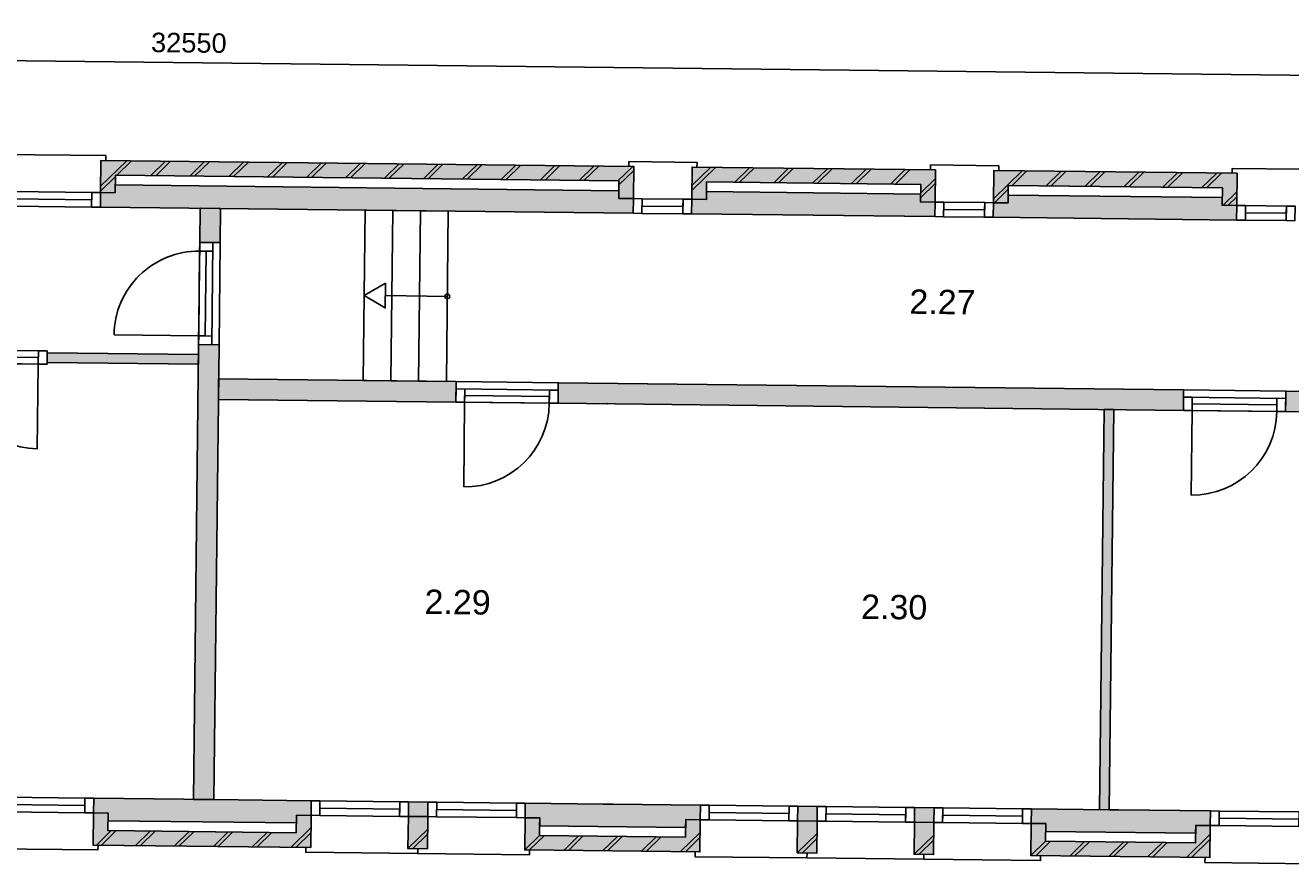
# Model space of a CAD drawing. Header units: millimetres. Extents: x -5500 to 79887, y -71178 to 5500.
# Tile 10 of 14: x 43645 to 56646, y -15067 to -6458. Entities that reach past the tile are written whole.
import ezdxf

# ---------------------------------------------------------------- set-up
doc = ezdxf.new("R2010")
doc.units = ezdxf.units.MM
doc.header["$LTSCALE"] = 100
for name, color, linetype in [('2e verdieping_deel 2$0$A--A21--_BUITENWAND', 9, 'Continuous'), ('2e verdieping_deel 2$0$A--T$1A_0_25MM', 4, 'Continuous'), ('2e verdieping_deel 2$1$A--A22--_BINNENWAND', 9, 'Continuous'), ('2e verdieping_deel 2$1$A--L21--_BUITENWAND', 2, 'Continuous'), ('2e verdieping_deel 2$1$A--L22--_BINNENWAND', 2, 'Continuous'), ('2e verdieping_deel 2$1$A--L24--_TRAPPEN', 1, 'Continuous'), ('2e verdieping_deel 2$1$A--L31--_BUITENKOZIJN', 1, 'Continuous'), ('2e verdieping_deel 2$1$A--L32--_BINNENKOZIJN', 1, 'Continuous'), ('A--M$1A_MAATVOERING', 1, 'Continuous')]:
    doc.layers.add(name, color=color, linetype=linetype)
doc.styles.add('2e verdieping_deel 2$0$TEXT-0_25', font='arial.ttf', dxfattribs={"height": 250})
doc.styles.add('TEXT-0_20', font='arial.ttf', dxfattribs={"height": 200})
doc.dimstyles.new('DIM-2', dxfattribs={"dimscale": 100, "dimtxt": 2, "dimasz": 1, "dimexe": 0, "dimexo": 0, "dimgap": 0, "dimtad": 0, "dimdec": 0, "dimzin": 0, "dimdsep": 46, "dimtxsty": 'TEXT-0_20', "dimblk1": 'MAATPUNT', "dimblk2": 'MAATPUNT', "dimsah": 1, "dimcen": 0, "dimse1": 1, "dimse2": 1, "dimclrd": 9, "dimclre": 1, "dimclrt": 2, "dimazin": 0, "dimtfac": 0.75, "dimtdec": 0, "dimtix": 1, "dimtmove": 2, "dimatfit": 3, "dimfxl": 1, "dimtvp": 1, "dimtolj": 1, "dimtzin": 0, "dimarcsym": 0})
pattern_1 = [(44.3514, (28751.47, -32919.44), (-197.7232, 202.2513), []), (44.3514, (28801.47, -32920), (-197.7232, 202.2513), [])]

# ---------------------------------------------------------------- blocks, each defined once
blk = doc.blocks.new('MAATPUNT')
at = {"color": 9, "linetype": 'Continuous'}
for p, q in [((0, 2), (0, -2)), ((-2, 0), (2, 0))]:
    blk.add_line(p, q, dxfattribs=at)
at = {"color": 1, "linetype": 'Continuous'}
blk.add_circle((0, 0), 0.5, dxfattribs=at)
blk = doc.blocks.new('*D410')
at = {"layer": 'A--M$1A_MAATVOERING', "color": 9, "lineweight": -2}
blk.add_line((29149, -6659), (61497, -7025), dxfattribs=at)
at = {"layer": 'A--M$1A_MAATVOERING', "color": 9, "lineweight": -2, "xscale": 100, "yscale": 100, "zscale": 100}
for p, rotation in [((29049, -6658), 179.351396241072), ((61597, -7026), 359.351396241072)]:
    blk.add_blockref('MAATPUNT', p, dxfattribs=dict(at, rotation=rotation))
at = {"layer": 'A--M$1A_MAATVOERING', "color": 2, "insert": (45325, -6638), "char_height": 200, "attachment_point": 5, "rotation": 359.3514, "style": 'TEXT-0_20'}
blk.add_mtext('\\A1;32550', dxfattribs=at)
blk = doc.blocks.new('2e verdieping_deel 2$0$bu_koz_1000_2')
at = {"layer": '2e verdieping_deel 2$1$A--L31--_BUITENKOZIJN', "color": 1}
blk.add_lwpolyline([(0, -150), (0, 0)], dxfattribs=at)
for points in [[(0, 0), (0, -150), (90, -150), (90, 0)], [(90, 0), (910, 0), (910, -150), (90, -150)], [(910, 0), (910, -150), (1000, -150), (1000, 0)]]:
    blk.add_lwpolyline(points, close=True, dxfattribs=at)
at = {"layer": '2e verdieping_deel 2$1$A--L31--_BUITENKOZIJN', "color": 9}
blk.add_lwpolyline([(90, -150), (910, -150), (910, -75), (90, -75)], close=True, dxfattribs=at)
blk = doc.blocks.new('2e verdieping_deel 2$0$bi_d_koz_1050')
at = {"layer": '2e verdieping_deel 2$1$A--L31--_BUITENKOZIJN', "color": 1}
for points in [[(-135, 0), (0, 0), (0, -90), (-135, -90)], [(-135, -960), (-67.5, -960), (-67.5, -90), (-135, -90)], [(-135, -960), (0, -960), (0, -1050), (-135, -1050)]]:
    blk.add_lwpolyline(points, close=True, dxfattribs=at)
at = {"layer": '2e verdieping_deel 2$1$A--L31--_BUITENKOZIJN', "color": 9}
blk.add_lwpolyline([(-135, 0), (-135, -1050), (0, -1050), (0, 0)], close=True, dxfattribs=at)
blk.add_lwpolyline([(-135, -90), (-1005, -90)], dxfattribs=at)
blk.add_arc((-135, -90), 870, 180, 270, dxfattribs=at)

msp = doc.modelspace()

# ---------------------------------------------------------------- hatches: boundary and pattern name
at = {"layer": '2e verdieping_deel 2$0$A--A21--_BUITENWAND'}
h = msp.add_hatch(dxfattribs=at)
h.set_pattern_fill('BAKSTEEN', color=256, scale=100, angle=359.3514, style=0)
h.set_pattern_definition(pattern_1)
h.paths.add_polyline_path([(44421.3, -7845.2), (44417.6, -8175.2), (44567.6, -8176.9), (44569.6, -7996.9), (49744.3, -8055.5), (49742.2, -8235.5), (49892.2, -8237.2), (49896, -7907.2)])
for points in [[(44421.3, -7845.2), (44417.6, -8175.2), (44567.6, -8176.9), (44569.6, -7996.9), (49744.3, -8055.5), (49742.2, -8235.5), (49892.2, -8237.2), (49896, -7907.2)], [(52844.1, -8090.6), (52842, -8270.6), (52992, -8272.3), (52995.8, -7942.3), (50495.9, -7914), (50492.2, -8244), (50642.2, -8245.7), (50644.2, -8065.7)], [(55943.9, -8125.7), (55941.8, -8305.7), (56091.8, -8307.4), (56095.6, -7977.4), (53595.7, -7949.1), (53592, -8279.1), (53742, -8280.8), (53744, -8100.8)], [(44345.5, -14544.8), (44341.7, -14874.8), (46576.6, -14900.1), (46580.3, -14570.1), (46430.3, -14568.4), (46428.3, -14748.4), (44493.4, -14726.5), (44495.5, -14546.5)], [(47780.3, -14583.7), (47580.3, -14581.4), (47576.5, -14911.4), (47776.5, -14913.7)], [(48780.2, -14595), (48776.5, -14925), (50576.3, -14945.3), (50580.1, -14615.4), (50430.1, -14613.7), (50428, -14793.7), (48928.1, -14776.7), (48930.2, -14596.7)], [(51780, -14629), (51580, -14626.7), (51576.3, -14956.7), (51776.3, -14958.9)], [(52979.9, -14642.5), (52779.9, -14640.3), (52776.2, -14970.3), (52976.2, -14972.5)], [(53979.9, -14653.9), (53976.1, -14983.8), (55816, -15004.7), (55819.7, -14674.7), (55669.7, -14673), (55667.7, -14853), (54127.8, -14835.5), (54129.8, -14655.6)]]:
    msp.add_hatch(color=8, dxfattribs=at).paths.add_polyline_path(points)
h = msp.add_hatch(dxfattribs=at)
h.set_pattern_fill('BAKSTEEN', color=256, scale=100, angle=359.3514, style=0)
h.set_pattern_definition(pattern_1)
h.paths.add_polyline_path([(52844.1, -8090.6), (52842, -8270.6), (52992, -8272.3), (52995.8, -7942.3), (50495.9, -7914), (50492.2, -8244), (50642.2, -8245.7), (50644.2, -8065.7)])
h = msp.add_hatch(dxfattribs=at)
h.set_pattern_fill('BAKSTEEN', color=256, scale=100, angle=359.3514, style=0)
h.set_pattern_definition(pattern_1)
h.paths.add_polyline_path([(55943.9, -8125.7), (55941.8, -8305.7), (56091.8, -8307.4), (56095.6, -7977.4), (53595.7, -7949.1), (53592, -8279.1), (53742, -8280.8), (53744, -8100.8)])
h = msp.add_hatch(dxfattribs=at)
h.set_pattern_fill('BAKSTEEN', color=256, scale=100, angle=359.3514, style=0)
h.set_pattern_definition(pattern_1)
h.paths.add_polyline_path([(44345.5, -14544.8), (44341.7, -14874.8), (46576.6, -14900.1), (46580.3, -14570.1), (46430.3, -14568.4), (46428.3, -14748.4), (44493.4, -14726.5), (44495.5, -14546.5)])
h = msp.add_hatch(dxfattribs=at)
h.set_pattern_fill('BAKSTEEN', color=256, scale=100, angle=359.3514, style=0)
h.set_pattern_definition(pattern_1)
h.paths.add_polyline_path([(47780.3, -14583.7), (47580.3, -14581.4), (47576.5, -14911.4), (47776.5, -14913.7)])
h = msp.add_hatch(dxfattribs=at)
h.set_pattern_fill('BAKSTEEN', color=256, scale=100, angle=359.3514, style=0)
h.set_pattern_definition(pattern_1)
h.paths.add_polyline_path([(48780.2, -14595), (48776.5, -14925), (50576.3, -14945.3), (50580.1, -14615.4), (50430.1, -14613.7), (50428, -14793.7), (48928.1, -14776.7), (48930.2, -14596.7)])
h = msp.add_hatch(dxfattribs=at)
h.set_pattern_fill('BAKSTEEN', color=256, scale=100, angle=359.3514, style=0)
h.set_pattern_definition(pattern_1)
h.paths.add_polyline_path([(51780, -14629), (51580, -14626.7), (51576.3, -14956.7), (51776.3, -14958.9)])
h = msp.add_hatch(dxfattribs=at)
h.set_pattern_fill('BAKSTEEN', color=256, scale=100, angle=359.3514, style=0)
h.set_pattern_definition(pattern_1)
h.paths.add_polyline_path([(52979.9, -14642.5), (52779.9, -14640.3), (52776.2, -14970.3), (52976.2, -14972.5)])
h = msp.add_hatch(dxfattribs=at)
h.set_pattern_fill('BAKSTEEN', color=256, scale=100, angle=359.3514, style=0)
h.set_pattern_definition([(44.3514, (33951.14, -32978.3), (-197.7232, 202.2513), []), (44.3514, (34001.14, -32978.87), (-197.7232, 202.2513), [])])
h.paths.add_polyline_path([(53979.9, -14653.9), (53976.1, -14983.8), (55816, -15004.7), (55819.7, -14674.7), (55669.7, -14673), (55667.7, -14853), (54127.8, -14835.5), (54129.8, -14655.6)])
at = {"layer": '2e verdieping_deel 2$1$A--A22--_BINNENWAND'}
for points in [[(44417.6, -8175.2), (44415.9, -8325.2), (49890.5, -8387.2), (49892.2, -8237.2), (49742.2, -8235.5), (49743.1, -8155.5), (44568.5, -8096.9), (44567.6, -8176.9)], [(50492.2, -8244), (50490.5, -8394), (52990.3, -8422.3), (52992, -8272.3), (52842, -8270.6), (52842.9, -8190.6), (50643.1, -8165.7), (50642.2, -8245.7)], [(53592, -8279.1), (53590.3, -8429), (56090.1, -8457.3), (56091.8, -8307.4), (55941.8, -8305.7), (55942.8, -8225.7), (53742.9, -8200.8), (53742, -8280.8)], [(45436.9, -8686.8), (45646.8, -8689.1), (45650.8, -8339.2), (45440.8, -8336.8)], [(45635, -9739.1), (45425, -9736.7), (45372.1, -14406.4), (45582.1, -14408.8), (45628.6, -10299), (45631, -10089.1)], [(43868.9, -9819.1), (43867.8, -9919.1), (45422.7, -9936.7), (45423.8, -9836.7)], [(48070.8, -10116.7), (45631, -10089.1), (45628.6, -10299), (48068.5, -10326.7)], [(56592.9, -10423.2), (57330.9, -10431.5), (57654.1, -10762.2), (57611.3, -14545), (57821.3, -14547.3), (57865.1, -10677.6), (57420.2, -10222.5), (56595.3, -10213.2)], [(54828, -10403.2), (54728, -10402.1), (54681.5, -14511.8), (54781.5, -14512.9)], [(45582.1, -14408.8), (44347.2, -14394.8), (44345.5, -14544.8), (44495.5, -14546.5), (44494.6, -14626.5), (46429.4, -14648.4), (46430.3, -14568.4), (46580.3, -14570.1), (46582, -14420.1)], [(47580.3, -14581.4), (47780.3, -14583.7), (47782, -14433.7), (47582, -14431.4)], [(48781.9, -14445), (48780.2, -14595), (48930.2, -14596.7), (48929.3, -14676.7), (50429.2, -14693.7), (50430.1, -14613.7), (50580.1, -14615.4), (50581.8, -14465.4), (49681.8, -14455.2), (49581.8, -14454.1)], [(51580, -14626.7), (51780, -14629), (51781.7, -14479), (51581.7, -14476.7)], [(52981.6, -14492.5), (52781.6, -14490.3), (52779.9, -14640.3), (52979.9, -14642.5)], [(53981.6, -14503.9), (53979.9, -14653.9), (54129.8, -14655.6), (54128.9, -14735.6), (55668.8, -14753), (55669.7, -14673), (55819.7, -14674.7), (55821.4, -14524.7), (54881.5, -14514.1), (54781.5, -14512.9)]]:
    msp.add_hatch(color=256, dxfattribs=at).paths.add_polyline_path(points)
h = msp.add_hatch(color=256, dxfattribs=at)
h.paths.add_polyline_path([(54728, -10402.1), (54828, -10403.2), (55543, -10411.3), (55545.4, -10201.3), (49120.8, -10128.6), (49118.4, -10338.5)])
h.paths.add_polyline_path([(54828, -10403.2), (54728, -10402.1), (54681.5, -14511.8), (54781.5, -14512.9)])

# ---------------------------------------------------------------- linework, layer by layer
at = {"layer": '2e verdieping_deel 2$1$A--L21--_BUITENWAND'}
for points in [[(44417.6, -8175.2), (44421.3, -7845.2), (49896, -7907.2), (49892.2, -8237.2), (49742.2, -8235.5), (49744.3, -8055.5), (44569.6, -7996.9), (44567.6, -8176.9)], [(52842, -8270.6), (52844.1, -8090.6), (50644.2, -8065.7), (50642.2, -8245.7), (50492.2, -8244), (50495.9, -7914), (52995.8, -7942.3), (52992, -8272.3)], [(55941.8, -8305.7), (55943.9, -8125.7), (53744, -8100.8), (53742, -8280.8), (53592, -8279.1), (53595.7, -7949.1), (56095.6, -7977.4), (56091.8, -8307.4)], [(44417.6, -8175.2), (44415.9, -8325.2), (49890.5, -8387.2), (49892.2, -8237.2), (49742.2, -8235.5), (49743.1, -8155.5), (44568.5, -8096.9), (44567.6, -8176.9)], [(50492.2, -8244), (50490.5, -8394), (52990.3, -8422.3), (52992, -8272.3), (52842, -8270.6), (52842.9, -8190.6), (50643.1, -8165.7), (50642.2, -8245.7)], [(53592, -8279.1), (53590.3, -8429), (56090.1, -8457.3), (56091.8, -8307.4), (55941.8, -8305.7), (55942.8, -8225.7), (53742.9, -8200.8), (53742, -8280.8)], [(45436.9, -8686.8), (45646.8, -8689.1), (45650.8, -8339.2), (45440.8, -8336.8)], [(45425, -9736.7), (45635, -9739.1), (45582.1, -14408.8), (45372.1, -14406.4)], [(45631, -10089.1), (48070.8, -10116.7), (48068.5, -10326.7), (45628.6, -10299)], [(49120.8, -10128.6), (55545.4, -10201.3), (55543, -10411.3), (49118.4, -10338.5)], [(56592.9, -10423.2), (57330.9, -10431.5), (57654.1, -10762.2), (57611.3, -14545), (57821.3, -14547.3), (57865.1, -10677.6), (57420.2, -10222.5), (56595.3, -10213.2)], [(54728, -10402.1), (54828, -10403.2), (54781.5, -14512.9), (54681.5, -14511.8)], [(47582, -14431.4), (47782, -14433.7), (47780.3, -14583.7), (47580.3, -14581.4)], [(44345.5, -14544.8), (44341.7, -14874.8), (46576.6, -14900.1), (46580.3, -14570.1), (46430.3, -14568.4), (46428.3, -14748.4), (44493.4, -14726.5), (44495.5, -14546.5)], [(48781.9, -14445), (48780.2, -14595), (48930.2, -14596.7), (48929.3, -14676.7), (50429.2, -14693.7), (50430.1, -14613.7), (50580.1, -14615.4), (50581.8, -14465.4), (49681.8, -14455.2), (49681.8, -14455.2), (49581.8, -14454.1), (49581.8, -14454.1)], [(51581.7, -14476.7), (51781.7, -14479), (51780, -14629), (51580, -14626.7)], [(52781.6, -14490.3), (52981.6, -14492.5), (52979.9, -14642.5), (52779.9, -14640.3)], [(53981.6, -14503.9), (53979.9, -14653.9), (54129.8, -14655.6), (54128.9, -14735.6), (55668.8, -14753), (55669.7, -14673), (55819.7, -14674.7), (55821.4, -14524.7), (54881.5, -14514.1), (54881.5, -14514.1), (54781.5, -14512.9), (54781.5, -14512.9)], [(47580.3, -14581.4), (47780.3, -14583.7), (47776.5, -14913.7), (47576.5, -14911.4)], [(48780.2, -14595), (48776.5, -14925), (50576.3, -14945.3), (50580.1, -14615.4), (50430.1, -14613.7), (50428, -14793.7), (48928.1, -14776.7), (48930.2, -14596.7)], [(51580, -14626.7), (51780, -14629), (51776.3, -14958.9), (51576.3, -14956.7)], [(52779.9, -14640.3), (52979.9, -14642.5), (52976.2, -14972.5), (52776.2, -14970.3)], [(53979.9, -14653.9), (53976.1, -14983.8), (55816, -15004.7), (55819.7, -14674.7), (55669.7, -14673), (55667.7, -14853), (54127.8, -14835.5), (54129.8, -14655.6)]]:
    msp.add_lwpolyline(points, close=True, dxfattribs=at)
for points in [[(56595.3, -10213.2), (56592.9, -10423.2)], [(45582.1, -14408.8), (44347.2, -14394.8), (44347.2, -14394.8), (44345.5, -14544.8), (44495.5, -14546.5), (44494.6, -14626.5), (46429.4, -14648.4), (46430.3, -14568.4), (46580.3, -14570.1), (46582, -14420.1), (45582.1, -14408.8)]]:
    msp.add_lwpolyline(points, dxfattribs=at)
msp.add_point((49628.4, -10344.3), dxfattribs=at)
at = {"layer": '2e verdieping_deel 2$1$A--L22--_BINNENWAND'}
msp.add_lwpolyline([(43868.9, -9819.1), (43867.8, -9919.1), (45422.7, -9936.7), (45423.8, -9836.7)], close=True, dxfattribs=at)
at = {"layer": '2e verdieping_deel 2$1$A--L24--_TRAPPEN'}
for points in [[(47135.7, -8356), (47420.7, -8359.2), (47400.9, -10109.1), (47115.9, -10105.9)], [(47420.7, -8359.2), (47705.7, -8362.4), (47685.9, -10112.3), (47400.9, -10109.1)], [(47705.7, -8362.4), (47990.7, -8365.7), (47970.8, -10115.5), (47685.9, -10112.3)]]:
    msp.add_lwpolyline(points, close=True, dxfattribs=at)
at = {"layer": '2e verdieping_deel 2$1$A--L24--_TRAPPEN', "color": 9}
msp.add_lwpolyline([(47346.5, -9106.8), (47125.8, -9230.9), (47343.7, -9360)], close=True, dxfattribs=at)
msp.add_lwpolyline([(47980.8, -9240.6), (47345.1, -9233.4)], dxfattribs=at)
msp.add_circle((47980.7, -9241.1), 25, dxfattribs=at)
at = {"layer": '2e verdieping_deel 2$1$A--L31--_BUITENKOZIJN'}
for points in [[(44471.3, -7845.8), (44471.9, -7795.8), (43371.8, -7783.3), (43371.2, -7833.3)], [(49846, -7906.6), (49846.5, -7856.6), (50546.5, -7864.6), (50545.9, -7914.6)], [(52945.8, -7941.7), (52946.3, -7891.7), (53646.3, -7899.6), (53645.7, -7949.6)], [(56045.6, -7976.8), (56046.1, -7926.8), (56746.1, -7934.7), (56745.5, -7984.7)], [(44391.7, -14875.3), (44391.2, -14925.3), (43291, -14912.9), (43291.6, -14862.9)], [(46526.6, -14899.5), (46526, -14949.5), (47676, -14962.5), (47676.5, -14912.5)], [(48826.5, -14925.5), (48825.9, -14975.5), (47676, -14962.5), (47676.5, -14912.5)], [(50526.3, -14944.8), (50525.8, -14994.8), (51675.7, -15007.8), (51676.3, -14957.8)], [(52876.2, -14971.4), (52875.6, -15021.4), (51675.7, -15007.8), (51676.3, -14957.8)], [(52876.2, -14971.4), (52875.6, -15021.4), (54075.6, -15035), (54076.1, -14985)], [(56865.9, -15016.6), (56865.4, -15066.5), (55765.2, -15054.1), (55765.8, -15004.1)]]:
    msp.add_lwpolyline(points, dxfattribs=at)
at = {"layer": '2e verdieping_deel 2$1$A--L31--_BUITENKOZIJN', "color": 1}
for points in [[(49892.2, -8237.2), (49890.5, -8387.2)], [(52992, -8272.3), (52990.3, -8422.3)], [(56091.8, -8307.4), (56090.1, -8457.3)]]:
    msp.add_lwpolyline(points, dxfattribs=at)
for points in [[(49890.5, -8387.2), (49892.2, -8237.2), (49982.2, -8238.2), (49980.5, -8388.2)], [(49980.5, -8388.2), (50400.5, -8392.9), (50402.2, -8242.9), (49982.2, -8238.2)], [(50400.5, -8392.9), (50402.2, -8242.9), (50492.2, -8244), (50490.5, -8394)], [(52990.3, -8422.3), (52992, -8272.3), (53082, -8273.3), (53080.3, -8423.3)], [(53080.3, -8423.3), (53500.3, -8428), (53502, -8278), (53082, -8273.3)], [(53500.3, -8428), (53502, -8278), (53592, -8279.1), (53590.3, -8429)], [(56090.1, -8457.3), (56091.8, -8307.4), (56181.8, -8308.4), (56180.1, -8458.4)], [(56180.1, -8458.4), (56600.1, -8463.1), (56601.8, -8313.1), (56181.8, -8308.4)], [(56600.1, -8463.1), (56601.8, -8313.1), (56691.8, -8314.2), (56690.1, -8464.1)]]:
    msp.add_lwpolyline(points, close=True, dxfattribs=at)
at = {"layer": '2e verdieping_deel 2$1$A--L31--_BUITENKOZIJN', "color": 9}
for points in [[(49982.2, -8238.2), (50402.2, -8242.9), (50401.4, -8317.9), (49981.4, -8313.2)], [(53082, -8273.3), (53502, -8278), (53501.2, -8353), (53081.2, -8348.3)], [(56181.8, -8308.4), (56601.8, -8313.1), (56601, -8388.1), (56181, -8383.4)]]:
    msp.add_lwpolyline(points, close=True, dxfattribs=at)
at = {"layer": '2e verdieping_deel 2$1$A--L32--_BINNENKOZIJN', "color": 9}
for points in [[(45436.9, -8686.8), (45646.8, -8689.1), (45635, -9739.1), (45425, -9736.7)], [(48070.8, -10116.7), (49120.8, -10128.6), (49118.4, -10338.5), (48068.5, -10326.7)], [(55545.4, -10201.3), (56595.3, -10213.2), (56592.9, -10423.2), (55543, -10411.3)]]:
    msp.add_lwpolyline(points, close=True, dxfattribs=at)

# ---------------------------------------------------------------- block references
at = {"xscale": -1}
for name, p, rotation in [('2e verdieping_deel 2$0$bu_koz_1000_2', (43416, -8313.9), 179.351396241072), ('2e verdieping_deel 2$0$bi_d_koz_1050', (45560, -9738.2), 179.351396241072), ('2e verdieping_deel 2$0$bi_d_koz_1050', (43869.1, -9801.6), 269.351396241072), ('2e verdieping_deel 2$0$bu_koz_1000_2', (47582, -14431.4), 359.351396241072), ('2e verdieping_deel 2$0$bu_koz_1000_2', (48781.9, -14445), 359.351396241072), ('2e verdieping_deel 2$0$bu_koz_1000_2', (51581.7, -14476.7), 359.351396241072), ('2e verdieping_deel 2$0$bu_koz_1000_2', (52781.6, -14490.3), 359.351396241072)]:
    msp.add_blockref(name, p, dxfattribs=dict(at, rotation=rotation))
for name, p, rotation in [('2e verdieping_deel 2$0$bi_d_koz_1050', (48070, -10191.7), 89.351396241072), ('2e verdieping_deel 2$0$bi_d_koz_1050', (55544.5, -10276.3), 89.351396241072), ('2e verdieping_deel 2$0$bu_koz_1000_2', (43347.2, -14383.5), 359.351396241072), ('2e verdieping_deel 2$0$bu_koz_1000_2', (52981.6, -14492.5), 359.351396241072), ('2e verdieping_deel 2$0$bu_koz_1000_2', (55821.4, -14524.7), 359.351396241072)]:
    msp.add_blockref(name, p, dxfattribs=dict(rotation=rotation))

# ---------------------------------------------------------------- texts
at = {"layer": '2e verdieping_deel 2$0$A--T$1A_0_25MM', "char_height": 100, "width": 708.694, "attachment_point": 5, "rotation": 359.3514, "style": '2e verdieping_deel 2$0$TEXT-0_25'}
for s, insert in [('\\H2.5x;2.27', (53068.1, -9298.2)), ('\\H2.5x;2.29', (48086.7, -12382)), ('\\H2.5x;2.30', (52572.3, -12432.8))]:
    msp.add_mtext(s, dxfattribs=dict(at, insert=insert))

# ---------------------------------------------------------------- dimensions: what is measured, and where the dimension line sits
at = {"layer": 'A--M$1A_MAATVOERING'}
dim = msp.add_linear_dim(base=(61596.7, -7026), p1=(29037.5, -7656.7), p2=(61585.4, -8025.2), angle=359.3514, dimstyle='DIM-2', dxfattribs=at)
dim.commit()
dim.dimension.update_dxf_attribs({"geometry": '*D410', "text_midpoint": (45325, -6637.5)})

doc.saveas('drawing.dxf')
